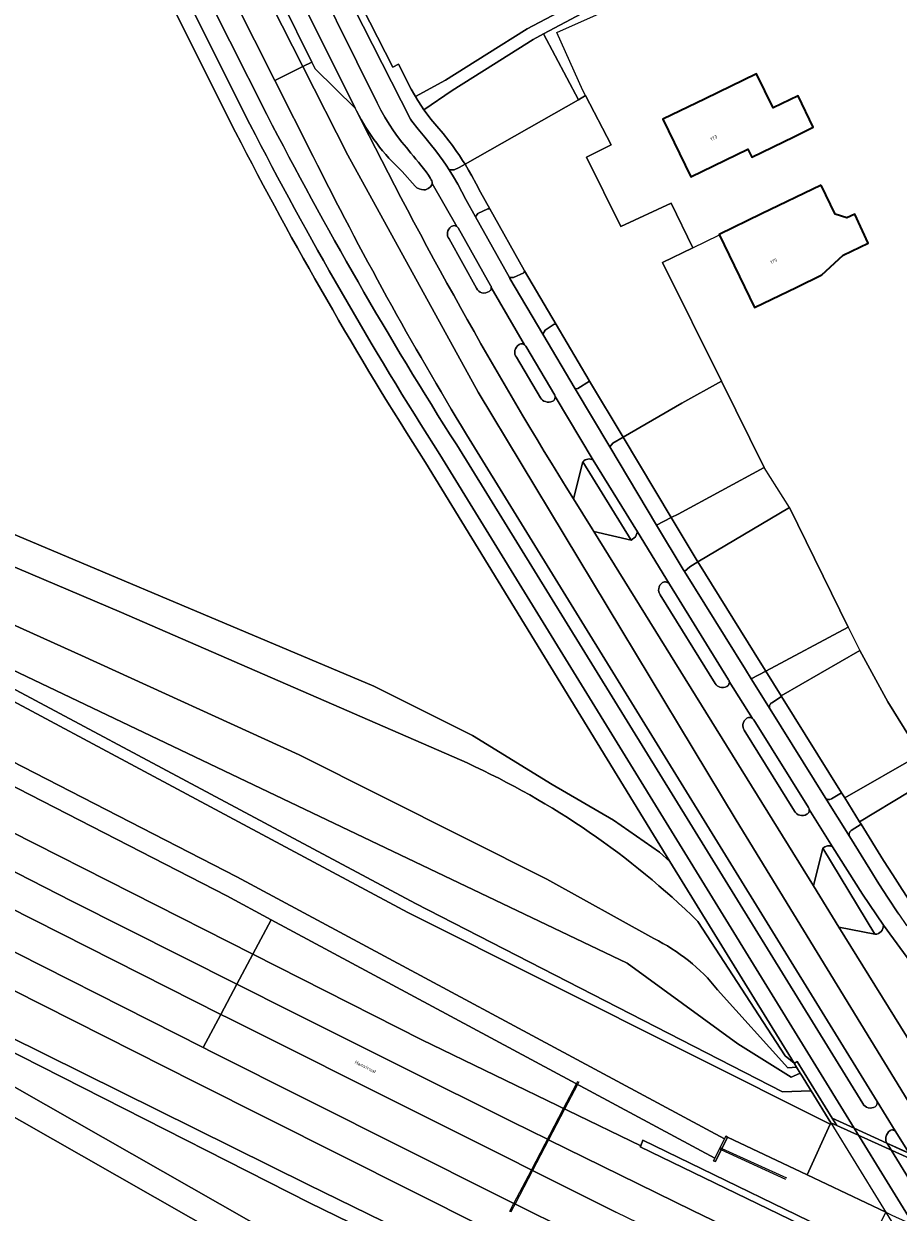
# Model space of a CAD drawing. Header units: metres. Extents: x 197700 to 204338, y 317132 to 325229.
# Tile 96 of 256: x 199240 to 199333, y 317829 to 317956. Entities that reach past the tile are written whole.
import ezdxf
from ezdxf.enums import TextEntityAlignment as Align

# ---------------------------------------------------------------- set-up
doc = ezdxf.new("R2010")
doc.units = ezdxf.units.M
for name, color, linetype, lineweight in [('B-WE-GR-BEPLANTING_CULTUUR_BOSPLANTSOEN-GV', 90, 'Continuous', 18), ('B-WE-GR-BOS_LOOF-GV', 40, 'Continuous', 13), ('B-WE-GR-BOUWLAND-GV', 80, 'Continuous', 13), ('B-WE-IE-TERREINAFSCHEIDING_KUNSTMATIG_HEKWERK-G', 20, 'IE-TERREINAFSCHEIDING-KUNSTMATIG', 18), ('B-WE-IE-TERREINAFSCHEIDING_KUNSTMATIG_MUUR-G', 90, 'IE-TERREINAFSCHEIDING-KUNSTMATIG-DICHT', 18), ('B-WE-IE-TERREINAFSCHEIDING_KUNSTMATIG_MUUR-GV', 90, 'Continuous', 18), ('B-WE-KW-KUNSTWERK_DEK-GV', 170, 'Continuous', 18), ('B-WE-KW-KUNSTWERK_DUIKER-G', 170, 'Continuous', 18), ('B-WE-KW-KUNSTWERK_LANDHOOFD-GV', 170, 'Continuous', 18), ('B-WE-OG-BEBOUWING-GV', 7, 'Continuous', 35), ('B-WE-OG-BEBOUWING-T18', 10, 'Continuous', 18), ('B-WE-OG-TERREIN_CULTUURSCHEIDING-GV', 7, 'Continuous', 18), ('B-WE-OG-TERREIN_ERF-GV', 7, 'Continuous', 18), ('B-WE-OG-TOPOGRAFIE-T18', 10, 'Continuous', 18), ('B-WE-OG-WATER_GREPPEL-GV', 160, 'Continuous', 18), ('B-WE-VH-ONVERHARD-GV', 252, 'Continuous', 18), ('B-WE-VH-VERHARDING_ASFALT-GV', 252, 'Continuous', 18), ('B-WE-VH-VERHARDING_BETON-GV', 252, 'Continuous', 18), ('B-WE-VH-VERHARDING_BETONSTRAATSTEEN-GV', 252, 'Continuous', 18), ('B-WE-VH-VERHARDING_GESLOTEN-GV', 252, 'Continuous', 18), ('B-WE-VH-VERHARDING_OPEN-GV', 252, 'Continuous', 18), ('B-WE-VH-VERHARDING_TEGEL-GV', 252, 'Continuous', 18)]:
    doc.layers.add(name, color=color, linetype=linetype, lineweight=lineweight)
doc.styles.add('NLCS-ISO-M200-T18', font='NLCS-ISO.ttf', dxfattribs={"height": 0.36})
doc.linetypes.add('IE-TERREINAFSCHEIDING-KUNSTMATIG', pattern='A,4,[82,NLCS.SHX,S=0.75,R=90,X=0,Y=0],4,-2', length=10)
doc.linetypes.add('IE-TERREINAFSCHEIDING-KUNSTMATIG-DICHT', pattern='A,8,-1,[82,NLCS.SHX,S=0.75,R=90,X=0,Y=0],-1', length=10)

msp = doc.modelspace()

# ---------------------------------------------------------------- linework, layer by layer
at = {"layer": 'B-WE-GR-BEPLANTING_CULTUUR_BOSPLANTSOEN-GV'}
for points in [[(199287.148, 317877.308), (199250.264, 317893.382), (199220.871, 317905.851), (199201.664, 317914.111), (199191.637, 317918.031), (199184.671, 317919.935), (199175.474, 317920.986), (199182.576, 317916.482), (199206.015, 317906.157), (199225.41, 317898.061), (199245.996, 317888.795), (199269.242, 317878.185), (199295.642, 317864.91), (199307.062, 317858.557)], [(199307.062, 317858.557), (199295.642, 317864.91), (199269.242, 317878.185), (199245.996, 317888.795), (199225.41, 317898.061), (199206.015, 317906.157), (199182.576, 317916.482), (199175.474, 317920.986), (199184.671, 317919.935), (199191.637, 317918.031), (199201.664, 317914.111), (199220.871, 317905.851), (199250.264, 317893.382), (199287.148, 317877.308)], [(199322.027, 317845.273), (199308.777, 317866.788), (199307.688, 317867.784), (199302.778, 317871.2), (199296.241, 317875.013), (199287.709, 317880.248), (199277.199, 317885.498), (199227.758, 317906.366)], [(199209.081, 317899.761), (199280.837, 317861.34), (199325.9, 317838.755), (199325.96, 317838.885), (199323.848, 317842.314), (199323.77, 317842.311), (199320.8, 317842.191), (199281.657, 317862.302), (199216.634, 317897.035)], [(199235.411, 317888.788), (199304.231, 317855.943), (199316.045, 317847.316), (199321.717, 317843.773), (199322.625, 317844.177), (199322.685, 317844.204), (199322.304, 317844.823), (199321.351, 317844.768), (199313.86, 317853.112)], [(199313.86, 317853.112), (199321.351, 317844.768), (199322.304, 317844.823), (199322.027, 317845.273), (199321.097, 317846.047), (199311.757, 317860.404)], [(199311.757, 317860.404), (199321.097, 317846.047), (199322.027, 317845.273)]]:
    msp.add_lwpolyline(points, dxfattribs=at)
for points in [[(199323.848, 317842.314), (199323.786, 317842.415), (199322.883, 317843.883), (199322.685, 317844.204), (199322.625, 317844.177), (199321.717, 317843.773), (199316.045, 317847.316), (199304.231, 317855.943), (199235.411, 317888.788), (199216.634, 317897.035), (199281.657, 317862.302), (199320.8, 317842.191), (199323.77, 317842.311)], [(199153.821, 317893.777), (199159.847, 317887.737), (199220.261, 317853.317), (199301.3, 317807.113), (199314.783, 317800.68), (199329.199, 317795.557), (199353.781, 317787.471), (199353.802, 317787.516), (199354.794, 317789.673), (199344.94, 317793.942), (199270.352, 317830.373), (199221.862, 317854.968)]]:
    msp.add_lwpolyline(points, close=True, dxfattribs=at)
for points in [[(199311.757, 317860.404, 0.0868485), (199287.148, 317877.308)], [(199287.148, 317877.308, -0.0868485), (199311.757, 317860.404)], [(199307.062, 317858.557, -0.111655), (199313.86, 317853.112)], [(199313.86, 317853.112, 0.111655), (199307.062, 317858.557)]]:
    msp.add_lwpolyline(points, format="xyb", dxfattribs=at)
at = {"layer": 'B-WE-GR-BOS_LOOF-GV'}
for points in [[(199278.429, 317977.429), (199268.986, 317974.416), (199267.784, 317974.02), (199279.227, 317951.601), (199279.815, 317951.913), (199281.188, 317949.236), (199281.54, 317948.622), (199281.632, 317948.47), (199284.856, 317950.191), (199289.265, 317952.957), (199293.546, 317955.679), (199298.816, 317958.463), (199308.519, 317963.177), (199325.845, 317970.487), (199360.475, 317985.965), (199392.139, 318000.394), (199414.106, 318010.13), (199414.171, 318010.603), (199413.975, 318011.004)], [(199262.447, 317944.635), (199251.356, 317966.846), (199237.799, 317961.054), (199224.88, 317954.764), (199210.975, 317946.956), (199194.625, 317937.199), (199176.608, 317926.084), (199172.48, 317922.247), (199165.188, 317917.274), (199164.432, 317916.792), (199165.541, 317916.238), (199181.775, 317926.287), (199192.756, 317921.143), (199198.357, 317918.777)], [(199198.357, 317918.777), (199227.758, 317906.366), (199277.199, 317885.498), (199287.709, 317880.248), (199296.241, 317875.013), (199302.778, 317871.2), (199307.688, 317867.784), (199308.777, 317866.788), (199282.702, 317909.371)]]:
    msp.add_lwpolyline(points, dxfattribs=at)
msp.add_lwpolyline([(199282.702, 317909.371, -0.0227379), (199262.447, 317944.635)], format="xyb", dxfattribs=at)
msp.add_lwpolyline([(199142.768, 317902.957), (199140.474, 317901.492), (199143.081, 317900.14), (199222.122, 317856.13), (199270.173, 317832.326), (199345.67, 317795.398), (199345.785, 317795.627), (199345.629, 317795.7), (199348.197, 317801.325), (199317.632, 317815.493), (199317.439, 317815.574), (199316.016, 317815.499), (199288.936, 317827.764), (199258.206, 317843.189), (199206.111, 317869.538), (199163.867, 317891.747)], close=True, dxfattribs=at)
at = {"layer": 'B-WE-GR-BOUWLAND-GV'}
msp.add_lwpolyline([(199364.697, 317751.466), (199375.044, 317754.619), (199368.428, 317766.351), (199361.136, 317777.198), (199356.861, 317779.868), (199351.682, 317782.057), (199351.455, 317782.153), (199351.408, 317782.175), (199330.962, 317791.634), (199314.248, 317799.241), (199298.199, 317806.205), (199290.18, 317810.294), (199269.358, 317822.097), (199245.995, 317835.397), (199227.12, 317846.141)], dxfattribs=at)
at = {"layer": 'B-WE-IE-TERREINAFSCHEIDING_KUNSTMATIG_HEKWERK-G'}
for points in [[(199299.795, 317948.545), (199299.51, 317949.092), (199296.707, 317955.267), (199324.674, 317967.765), (199357.572, 317982.644), (199375.804, 317990.586), (199401.12, 318001.966), (199413.788, 318007.59), (199421.638, 317991.613), (199440.105, 317953.603), (199442.509, 317948.855), (199423.715, 317939.715), (199395.409, 317925.436), (199383.82, 317919.942), (199361.911, 317908.556)], [(199311.225, 317932.307), (199314.005, 317933.645)], [(199307.984, 317930.747), (199311.225, 317932.307)], [(199314.281, 317918.056), (199307.984, 317930.747)], [(199318.848, 317908.851), (199314.281, 317918.056)], [(199321.546, 317904.566), (199318.848, 317908.851)], [(199321.546, 317904.566), (199327.797, 317891.808)], [(199327.797, 317891.808), (199329.036, 317889.322)], [(199329.036, 317889.322), (199332.036, 317883.842)], [(199332.036, 317883.842), (199335.53, 317878.221)], [(199227.12, 317846.141), (199245.995, 317835.397)], [(199245.995, 317835.397), (199269.358, 317822.097)]]:
    msp.add_lwpolyline(points, dxfattribs=at)
at = {"layer": 'B-WE-IE-TERREINAFSCHEIDING_KUNSTMATIG_MUUR-G'}
for points in [[(199313.582, 317835.121), (199313.449, 317834.853), (199313.637, 317834.759), (199314.932, 317837.367)], [(199314.606, 317837.183), (199313.938, 317835.838), (199313.582, 317835.121)], [(199314.932, 317837.367), (199314.744, 317837.461), (199314.606, 317837.183)]]:
    msp.add_lwpolyline(points, dxfattribs=at)
at = {"layer": 'B-WE-IE-TERREINAFSCHEIDING_KUNSTMATIG_MUUR-GV'}
msp.add_lwpolyline([(199314.606, 317837.183), (199313.938, 317835.838), (199313.582, 317835.121), (199313.449, 317834.853), (199313.637, 317834.759), (199314.932, 317837.367), (199314.744, 317837.461)], close=True, dxfattribs=at)
at = {"layer": 'B-WE-KW-KUNSTWERK_DEK-GV'}
msp.add_lwpolyline([(199358.355, 317824.718), (199344.999, 317830.791), (199338.854, 317833.585), (199334.3, 317835.656), (199331.935, 317836.731), (199328.439, 317838.321), (199326.096, 317839.389), (199326.578, 317838.605), (199325.96, 317838.885), (199355.3, 317791.141)], dxfattribs=at)
at = {"layer": 'B-WE-KW-KUNSTWERK_DUIKER-G'}
for points in [[(199291.691, 317829.419), (199291.781, 317829.593), (199292.151, 317830.301), (199294.01, 317833.862), (199297.438, 317840.427), (199298.815, 317843.065), (199298.962, 317843.346)], [(199299.072, 317843.288), (199298.925, 317843.005), (199297.55, 317840.373), (199294.122, 317833.806), (199292.263, 317830.246), (199291.893, 317829.537), (199291.801, 317829.361)], [(199314.146, 317836.257), (199314.338, 317836.17), (199321.237, 317833.01)], [(199321.157, 317832.838), (199314.253, 317836), (199314.062, 317836.087)]]:
    msp.add_lwpolyline(points, dxfattribs=at)
at = {"layer": 'B-WE-KW-KUNSTWERK_LANDHOOFD-GV'}
for points in [[(199325.96, 317838.885), (199326.578, 317838.605), (199326.096, 317839.389), (199322.367, 317845.445), (199322.143, 317845.308), (199322.027, 317845.273), (199322.304, 317844.823), (199322.685, 317844.204), (199322.883, 317843.883), (199323.786, 317842.415), (199323.848, 317842.314)], [(199338.854, 317833.585), (199336.838, 317834.502), (199334.434, 317835.598), (199334.298, 317835.659), (199333.709, 317835.924), (199331.935, 317836.731), (199328.439, 317838.321), (199326.096, 317839.389), (199326.578, 317838.605), (199339.898, 317832.617), (199356.78, 317825.029), (199361.466, 317822.922), (199361.818, 317823.143), (199360.179, 317823.888), (199358.355, 317824.718), (199344.999, 317830.791)]]:
    msp.add_lwpolyline(points, close=True, dxfattribs=at)
at = {"layer": 'B-WE-OG-BEBOUWING-GV'}
for points in [[(199322, 317944.156), (199324.076, 317945.166), (199322.461, 317948.533), (199319.788, 317947.232), (199318.01, 317950.885), (199312.533, 317948.22), (199308.037, 317946.032), (199311.024, 317939.894), (199317.085, 317942.843), (199317.509, 317941.97)], [(199324.912, 317938.992), (199318.54, 317935.911), (199314.038, 317933.734), (199317.814, 317925.928), (199322.315, 317928.105), (199324.998, 317929.403), (199327.258, 317931.523), (199329.947, 317932.799), (199328.517, 317935.909), (199327.656, 317935.513), (199326.406, 317935.902)]]:
    msp.add_lwpolyline(points, close=True, dxfattribs=at)
at = {"layer": 'B-WE-OG-TERREIN_CULTUURSCHEIDING-GV'}
for points in [[(199259.155, 317982.479), (199257.915, 317981.853), (199258.593, 317980.501), (199258.776, 317980.58), (199261.245, 317975.677), (199261.169, 317975.024), (199261.362, 317974.949), (199275.219, 317947.195), (199275.289, 317947.053), (199275.36, 317946.912)], [(199280.231, 317940.434), (199281.601, 317938.894), (199281.789, 317938.71), (199282.019, 317938.584), (199282.27, 317938.511), (199282.53, 317938.486), (199282.696, 317938.502), (199282.855, 317938.559), (199283.001, 317938.64), (199283.137, 317938.737), (199283.234, 317938.824), (199283.324, 317938.922), (199283.393, 317939.034), (199283.431, 317939.162), (199283.429, 317939.302), (199283.384, 317939.436), (199283.319, 317939.559), (199283.257, 317939.683), (199283.036, 317940.065), (199282.777, 317940.423), (199282.501, 317940.768), (199282.23, 317941.116), (199281.966, 317941.445), (199281.693, 317941.765), (199281.417, 317942.084), (199281.15, 317942.409), (199280.677, 317942.992), (199280.202, 317943.575), (199279.739, 317944.167), (199279.304, 317944.779), (199278.829, 317945.504), (199278.377, 317946.245), (199277.95, 317946.999), (199277.551, 317947.77), (199260.117, 317982.968)], [(199270.726, 317942.053), (199266.643, 317950.176), (199260.147, 317963.102), (199252.179, 317978.956), (199250.953, 317978.337), (199249.989, 317977.868), (199265.787, 317946.525)], [(199286.042, 317911.261), (199329.36, 317840.951), (199329.469, 317840.796), (199329.606, 317840.667), (199329.766, 317840.568), (199329.944, 317840.503), (199330.133, 317840.475), (199330.324, 317840.491), (199330.508, 317840.541), (199330.682, 317840.62), (199330.743, 317840.661), (199330.798, 317840.713), (199330.841, 317840.773), (199330.874, 317840.842), (199330.898, 317840.939), (199330.907, 317841.04), (199330.901, 317841.109), (199330.884, 317841.178), (199287.083, 317912.363)], [(199299.504, 317909.453), (199304.658, 317901.111), (199305.116, 317901.45), (199305.315, 317901.984)], [(199305.315, 317901.984), (199300.601, 317909.635)], [(199325.101, 317868.206), (199330.665, 317859.025)], [(199331.569, 317859.988), (199329.343, 317863.291), (199326.139, 317868.374)], [(199221.862, 317854.968), (199270.352, 317830.373), (199344.94, 317793.942), (199345.67, 317795.398), (199270.173, 317832.326), (199222.122, 317856.13)], [(199227.12, 317846.141), (199245.995, 317835.397), (199269.358, 317822.097), (199290.18, 317810.294), (199298.199, 317806.205), (199314.248, 317799.241), (199330.962, 317791.634), (199351.408, 317782.175), (199351.455, 317782.153), (199351.682, 317782.057), (199352.778, 317784.379), (199352.416, 317784.502), (199353.781, 317787.471), (199329.199, 317795.557), (199314.783, 317800.68), (199301.3, 317807.113), (199220.261, 317853.317)]]:
    msp.add_lwpolyline(points, dxfattribs=at)
for points in [[(199270.58, 317952.129), (199270.935, 317951.409), (199275.219, 317947.195), (199261.362, 317974.949), (199263.748, 317965.996), (199264.121, 317965.239)], [(199286.929, 317941.217), (199299.039, 317948.114), (199295.311, 317955.141), (199294.2, 317954.554), (199289.96, 317951.858), (199285.546, 317949.089), (199282.551, 317947.042), (199282.692, 317946.838), (199283.292, 317946.039), (199283.935, 317945.273), (199284.582, 317944.51), (199285.199, 317943.724), (199285.581, 317943.21), (199285.958, 317942.691), (199286.323, 317942.164), (199286.674, 317941.627)], [(199289.733, 317928.082), (199289.712, 317928.192), (199289.661, 317928.293), (199286.204, 317934.446), (199286.142, 317934.52), (199286.069, 317934.582), (199285.985, 317934.629), (199285.894, 317934.658), (199285.782, 317934.67), (199285.671, 317934.66), (199285.563, 317934.629), (199285.465, 317934.575), (199285.315, 317934.446), (199285.196, 317934.289), (199285.11, 317934.11), (199285.061, 317933.92), (199285.05, 317933.743), (199285.075, 317933.569), (199285.132, 317933.402), (199285.219, 317933.248), (199288.144, 317927.977), (199288.246, 317927.805), (199288.385, 317927.662), (199288.551, 317927.553), (199288.739, 317927.484), (199288.936, 317927.464), (199289.132, 317927.496), (199289.316, 317927.564), (199289.493, 317927.65), (199289.556, 317927.689), (199289.616, 317927.737), (199289.666, 317927.793), (199289.701, 317927.862), (199289.728, 317927.97)], [(199296.532, 317916.444), (199296.5, 317916.559), (199293.402, 317921.795), (199293.345, 317921.882), (199293.271, 317921.956), (199293.182, 317922.01), (199293.084, 317922.046), (199292.981, 317922.057), (199292.879, 317922.046), (199292.781, 317922.014), (199292.69, 317921.966), (199292.536, 317921.845), (199292.406, 317921.702), (199292.307, 317921.534), (199292.249, 317921.348), (199292.232, 317921.154), (199292.259, 317920.963), (199292.326, 317920.781), (199292.429, 317920.618), (199294.98, 317916.299), (199295.08, 317916.161), (199295.201, 317916.043), (199295.341, 317915.946), (199295.497, 317915.879), (199295.693, 317915.833), (199295.894, 317915.825), (199296.092, 317915.853), (199296.281, 317915.925), (199296.361, 317915.975), (199296.43, 317916.04), (199296.483, 317916.118), (199296.518, 317916.206), (199296.537, 317916.324)], [(199314.281, 317918.056), (199310.07, 317915.726), (199303.797, 317912.082), (199308.93, 317903.505), (199309.658, 317903.881), (199318.848, 317908.851)], [(199164.432, 317916.792), (199162.864, 317915.79), (199189.063, 317901.963), (199225.806, 317884.058), (199262.591, 317865.161), (199314.606, 317837.183), (199314.744, 317837.461), (199314.932, 317837.367), (199323.423, 317833.341), (199325.9, 317838.755), (199280.837, 317861.34), (199209.081, 317899.761), (199181.918, 317912.032), (199169.222, 317914.402), (199165.541, 317916.238)], [(199298.484, 317905.508), (199299.484, 317903.905), (199300.49, 317902.306), (199300.666, 317902.021), (199304.658, 317901.111), (199299.504, 317909.453)], [(199311.762, 317898.777), (199318.588, 317887.804), (199319.018, 317887.113), (199327.797, 317891.808), (199321.546, 317904.566)], [(199315.125, 317886.012), (199315.092, 317886.104), (199315.042, 317886.19), (199308.728, 317896.409), (199308.662, 317896.478), (199308.587, 317896.538), (199308.502, 317896.583), (199308.412, 317896.614), (199308.308, 317896.632), (199308.204, 317896.636), (199308.099, 317896.618), (199308.003, 317896.576), (199307.846, 317896.449), (199307.725, 317896.288), (199307.64, 317896.104), (199307.593, 317895.909), (199307.585, 317895.739), (199307.613, 317895.573), (199307.672, 317895.414), (199307.757, 317895.269), (199313.626, 317885.784), (199313.72, 317885.662), (199313.834, 317885.557), (199313.963, 317885.471), (199314.107, 317885.415), (199314.296, 317885.378), (199314.49, 317885.375), (199314.68, 317885.408), (199314.86, 317885.483), (199314.95, 317885.543), (199315.028, 317885.621), (199315.087, 317885.712), (199315.125, 317885.816), (199315.135, 317885.914)], [(199320.708, 317884.397), (199327.093, 317874.132), (199327.436, 317873.581), (199335.53, 317878.221), (199332.036, 317883.842), (199329.036, 317889.322), (199320.659, 317884.476)], [(199323.579, 317872.529), (199323.56, 317872.559), (199317.722, 317881.903), (199317.662, 317881.99), (199317.587, 317882.064), (199317.497, 317882.119), (199317.398, 317882.156), (199317.291, 317882.17), (199317.184, 317882.163), (199317.08, 317882.132), (199316.986, 317882.082), (199316.834, 317881.954), (199316.713, 317881.797), (199316.625, 317881.619), (199316.574, 317881.428), (199316.564, 317881.266), (199316.588, 317881.107), (199316.64, 317880.954), (199316.719, 317880.813), (199322.08, 317872.155), (199322.184, 317872.01), (199322.313, 317871.887), (199322.463, 317871.79), (199322.63, 317871.728), (199322.826, 317871.697), (199323.026, 317871.706), (199323.219, 317871.754), (199323.401, 317871.836), (199323.479, 317871.889), (199323.547, 317871.958), (199323.599, 317872.037), (199323.634, 317872.127), (199323.651, 317872.238), (199323.645, 317872.351), (199323.627, 317872.426), (199323.597, 317872.499)], [(199329.184, 317870.771), (199331.585, 317866.912), (199332.557, 317865.358), (199333.548, 317863.817), (199334.558, 317862.288), (199334.923, 317861.752), (199335.589, 317860.773), (199343.444, 317864.894), (199337.858, 317876.237), (199334.299, 317874.218), (199329.022, 317871.032)], [(199325.101, 317868.206), (199324.096, 317864.184), (199326.815, 317859.793), (199330.665, 317859.025)], [(199331.824, 317837.368), (199331.81, 317837.167), (199331.839, 317836.969), (199331.913, 317836.766), (199331.935, 317836.731), (199333.709, 317835.924), (199334.298, 317835.659), (199332.807, 317838.044), (199332.714, 317838.096), (199332.614, 317838.132), (199332.53, 317838.141), (199332.446, 317838.134), (199332.365, 317838.11), (199332.291, 317838.07), (199332.123, 317837.933), (199331.985, 317837.767), (199331.883, 317837.575)]]:
    msp.add_lwpolyline(points, close=True, dxfattribs=at)
for points in [[(199275.36, 317946.912, 0.0880443), (199280.231, 317940.434)], [(199265.787, 317946.525, 0.0227379), (199286.042, 317911.261)], [(199287.083, 317912.363, -0.020387), (199270.726, 317942.053)], [(199300.601, 317909.635, 0.3774392), (199299.504, 317909.453)], [(199326.139, 317868.374, 0.3336383), (199325.101, 317868.206)], [(199330.665, 317859.025, 0.406485), (199331.569, 317859.988)]]:
    msp.add_lwpolyline(points, format="xyb", dxfattribs=at)
at = {"layer": 'B-WE-OG-TERREIN_ERF-GV'}
msp.add_lwpolyline([(199299.403, 317957.303), (199295.311, 317955.141), (199299.039, 317948.114), (199299.795, 317948.545), (199302.526, 317943.298), (199299.887, 317941.982), (199303.536, 317934.559), (199308.932, 317937.067), (199311.225, 317932.307), (199307.984, 317930.747), (199314.281, 317918.056), (199318.848, 317908.851), (199309.658, 317903.881), (199308.93, 317903.505), (199311.704, 317898.87), (199311.762, 317898.777), (199321.546, 317904.566), (199327.797, 317891.808), (199319.018, 317887.113), (199320.659, 317884.476), (199329.036, 317889.322), (199332.036, 317883.842), (199335.53, 317878.221), (199327.436, 317873.581), (199329.022, 317871.032), (199334.299, 317874.218)], dxfattribs=at)
for points in [[(199324.076, 317945.166), (199322, 317944.156), (199317.509, 317941.97), (199317.085, 317942.843), (199311.024, 317939.894), (199308.037, 317946.032), (199312.533, 317948.22), (199318.01, 317950.885), (199319.788, 317947.232), (199322.461, 317948.533)], [(199318.54, 317935.911), (199324.912, 317938.992), (199326.406, 317935.902), (199327.656, 317935.513), (199328.517, 317935.909), (199329.947, 317932.799), (199327.258, 317931.523), (199324.998, 317929.403), (199322.315, 317928.105), (199317.814, 317925.928), (199314.038, 317933.734)]]:
    msp.add_lwpolyline(points, close=True, dxfattribs=at)
at = {"layer": 'B-WE-OG-WATER_GREPPEL-GV'}
for points in [[(199313.582, 317835.121), (199313.938, 317835.838), (199314.606, 317837.183), (199262.591, 317865.161), (199225.806, 317884.058), (199189.063, 317901.963), (199162.864, 317915.79), (199138.215, 317928.799), (199137.822, 317928.698), (199138.008, 317928.601), (199137.204, 317927.058), (199137.32, 317926.724), (199188.021, 317899.912), (199224.798, 317881.99), (199261.501, 317863.135), (199266.244, 317860.584)], [(199317.439, 317815.574), (199317.904, 317816.686), (199318.209, 317817.413), (199290.575, 317831.081), (199259.876, 317846.491), (199258.985, 317846.942), (199207.807, 317872.826), (199165.589, 317895.022), (199121.522, 317916.812), (199120.663, 317915.272), (199120.417, 317914.832), (199142.768, 317902.957), (199163.867, 317891.747), (199206.111, 317869.538), (199258.206, 317843.189), (199288.936, 317827.764), (199316.016, 317815.499)]]:
    msp.add_lwpolyline(points, close=True, dxfattribs=at)
at = {"layer": 'B-WE-VH-ONVERHARD-GV'}
for points in [[(199116.699, 317932.111), (199129.548, 317925.527), (199175.972, 317901.741), (199186.814, 317896.186), (199264.289, 317856.909), (199266.244, 317860.584), (199261.501, 317863.135), (199224.798, 317881.99), (199188.021, 317899.912), (199137.32, 317926.724), (199133.866, 317928.551), (199120.97, 317935.109), (199118.924, 317936.057), (199097.486, 317945.989), (199088.938, 317950.506), (199077.111, 317956.661), (199076.927, 317956.761), (199077.996, 317958.724), (199077.151, 317959.671), (199076.036, 317960.294), (199073.788, 317956.956), (199074.283, 317953.956), (199087.201, 317947.224)], [(199305.668, 317836.431), (199305.914, 317837.034), (199329.893, 317825.381), (199331.821, 317829.348), (199323.423, 317833.341), (199314.932, 317837.367), (199313.637, 317834.759), (199313.449, 317834.853), (199313.582, 317835.121), (199266.244, 317860.584), (199264.289, 317856.909), (199282.32, 317847.768)], [(199317.632, 317815.493), (199348.197, 317801.325), (199350.383, 317806.088), (199345.059, 317808.532), (199336.191, 317812.675), (199316.91, 317821.899), (199317.161, 317822.488), (199303.017, 317829.349), (199261.681, 317850.06), (199260.864, 317850.473), (199258.985, 317846.942), (199259.876, 317846.491), (199290.575, 317831.081), (199318.209, 317817.413), (199318.402, 317817.332)]]:
    msp.add_lwpolyline(points, close=True, dxfattribs=at)
msp.add_lwpolyline([(199079.387, 317938.257), (199103.563, 317926.292), (199103.571, 317926.063), (199103.761, 317925.973), (199103.217, 317924.824), (199102.803, 317923.949), (199104.109, 317923.273), (199116.891, 317916.663), (199120.233, 317914.934), (199121.338, 317916.914), (199121.522, 317916.812), (199165.589, 317895.022), (199207.807, 317872.826), (199258.985, 317846.942), (199260.864, 317850.473), (199209.617, 317876.393), (199172.611, 317895.18), (199169.007, 317897.009), (199122.486, 317920.581), (199109.586, 317927.118), (199083.609, 317940.281), (199083.517, 317940.327), (199073.82, 317945.052)], dxfattribs=at)
at = {"layer": 'B-WE-VH-VERHARDING_ASFALT-GV'}
for points in [[(199275.36, 317946.912), (199275.289, 317947.053), (199275.219, 317947.195), (199270.935, 317951.409), (199270.58, 317952.129), (199269.64, 317951.662), (199274.441, 317942.202), (199288.347, 317916.885), (199315.851, 317871.191), (199338.854, 317833.585), (199344.999, 317830.791), (199340.18, 317838.778), (199339.037, 317840.138), (199338.065, 317841.625), (199336.421, 317844.28), (199335.313, 317846.069), (199326.815, 317859.793), (199324.096, 317864.184), (199300.666, 317902.021)], [(199269.64, 317951.662), (199266.643, 317950.176), (199270.726, 317942.053)], [(199287.083, 317912.363), (199330.884, 317841.178), (199332.807, 317838.044), (199334.298, 317835.659), (199334.434, 317835.598), (199336.838, 317834.502), (199338.854, 317833.585), (199315.851, 317871.191), (199288.347, 317916.885), (199274.441, 317942.202), (199269.64, 317951.662)], [(199300.666, 317902.021), (199300.49, 317902.306), (199299.484, 317903.905), (199298.484, 317905.508)], [(199320.839, 317824.893), (199311.187, 317829.554), (199301.557, 317834.259), (199295.834, 317837.086), (199295.723, 317837.141), (199291.947, 317839.007), (199280.189, 317844.863), (199268.443, 317850.744), (199262.579, 317853.695), (199260.864, 317850.473), (199261.681, 317850.06), (199303.017, 317829.349)]]:
    msp.add_lwpolyline(points, dxfattribs=at)
for points in [[(199298.484, 317905.508, -0.023373), (199275.36, 317946.912)], [(199270.726, 317942.053, 0.020387), (199287.083, 317912.363)]]:
    msp.add_lwpolyline(points, format="xyb", dxfattribs=at)
for points in [[(199264.289, 317856.909), (199186.814, 317896.186), (199175.972, 317901.741), (199174.291, 317898.46), (199186.07, 317892.467), (199197.867, 317886.473), (199209.667, 317880.485), (199216.904, 317876.817), (199217.016, 317876.76), (199221.47, 317874.503), (199233.277, 317868.528), (199244.987, 317862.576), (199256.709, 317856.648), (199262.579, 317853.695)], [(199174.291, 317898.46), (199172.611, 317895.18), (199209.617, 317876.393), (199260.864, 317850.473), (199262.579, 317853.695), (199256.709, 317856.648), (199244.987, 317862.576), (199233.277, 317868.528), (199221.47, 317874.503), (199217.016, 317876.76), (199216.904, 317876.817), (199209.667, 317880.485), (199197.867, 317886.473), (199186.07, 317892.467)], [(199352.243, 317810.099), (199353.753, 317813.354), (199350.979, 317814.64), (199343.417, 317818.147), (199337.458, 317820.9), (199305.629, 317836.35), (199305.668, 317836.431), (199282.32, 317847.768), (199264.289, 317856.909), (199262.579, 317853.695), (199268.443, 317850.744), (199280.189, 317844.863), (199291.947, 317839.007), (199295.723, 317837.141), (199295.834, 317837.086), (199301.557, 317834.259), (199311.187, 317829.554), (199320.839, 317824.893), (199330.512, 317820.276), (199340.206, 317815.703), (199340.833, 317815.409), (199343.316, 317814.247), (199346.801, 317812.622), (199349.231, 317811.493)], [(199362.256, 317787.255), (199332.029, 317836.583), (199331.935, 317836.731), (199328.439, 317838.321), (199358.894, 317788.785)]]:
    msp.add_lwpolyline(points, close=True, dxfattribs=at)
at = {"layer": 'B-WE-VH-VERHARDING_BETON-GV'}
for points in [[(199356.219, 317790.001), (199358.894, 317788.785), (199328.439, 317838.321), (199326.096, 317839.389), (199326.578, 317838.605), (199325.96, 317838.885), (199355.3, 317791.141), (199355.787, 317790.922), (199355.511, 317790.323)], [(199362.256, 317787.255), (199364.731, 317786.13), (199334.3, 317835.656), (199331.935, 317836.731), (199332.029, 317836.583)]]:
    msp.add_lwpolyline(points, close=True, dxfattribs=at)
at = {"layer": 'B-WE-VH-VERHARDING_BETONSTRAATSTEEN-GV'}
for points in [[(199320.708, 317884.397), (199320.659, 317884.476), (199319.018, 317887.113), (199317.471, 317886.286), (199319.484, 317883.051)], [(199319.646, 317883.737), (199320.708, 317884.397)]]:
    msp.add_lwpolyline(points, dxfattribs=at)
msp.add_lwpolyline([(199319.484, 317883.051, -0.4149563), (199319.646, 317883.737)], format="xyb", dxfattribs=at)
for points in [[(199368.741, 317812.633), (199371.356, 317818.294), (199361.877, 317822.733), (199361.466, 317822.922), (199356.78, 317825.029), (199339.898, 317832.617), (199326.578, 317838.605), (199325.96, 317838.885), (199325.9, 317838.755), (199323.423, 317833.341), (199331.821, 317829.348), (199332.451, 317829.048), (199345.837, 317822.981), (199355.002, 317818.828), (199367.636, 317813.102)], [(199366.798, 317808.264), (199359.195, 317811.645), (199355.679, 317813.276), (199350.275, 317815.782), (199342.72, 317819.286), (199336.753, 317822.048), (199329.893, 317825.381), (199305.914, 317837.034), (199305.668, 317836.431), (199305.629, 317836.35), (199337.458, 317820.9), (199343.417, 317818.147), (199350.979, 317814.64), (199353.753, 317813.354), (199356.059, 317812.284), (199356.813, 317811.934), (199358.889, 317810.971), (199369.461, 317806.27), (199369.502, 317806.361), (199369.762, 317806.946)]]:
    msp.add_lwpolyline(points, close=True, dxfattribs=at)
at = {"layer": 'B-WE-VH-VERHARDING_GESLOTEN-GV'}
for points in [[(199281.632, 317948.47), (199281.908, 317948.017), (199282.29, 317947.42), (199282.551, 317947.042), (199285.546, 317949.089), (199289.96, 317951.858), (199294.2, 317954.554), (199295.311, 317955.141), (199299.403, 317957.303), (199309.056, 317961.992), (199326.363, 317969.294), (199361.01, 317984.78), (199392.678, 317999.211), (199413.456, 318008.273), (199413.778, 318007.742), (199414.106, 318010.13), (199392.139, 318000.394), (199360.475, 317985.965), (199325.845, 317970.487), (199308.519, 317963.177), (199298.816, 317958.463), (199293.546, 317955.679), (199289.265, 317952.957), (199284.856, 317950.191)], [(199269.64, 317951.662), (199263.045, 317964.66), (199260.147, 317963.102), (199266.643, 317950.176)], [(199269.64, 317951.662), (199270.58, 317952.129), (199264.121, 317965.239), (199263.045, 317964.66)]]:
    msp.add_lwpolyline(points, close=True, dxfattribs=at)
at = {"layer": 'B-WE-VH-VERHARDING_OPEN-GV'}
for points in [[(199261.908, 317983.824), (199281.118, 317946.034), (199281.259, 317945.833), (199281.918, 317944.955), (199282.624, 317944.114), (199283.227, 317943.403), (199283.802, 317942.67), (199284.205, 317942.128), (199284.6, 317941.582), (199284.923, 317941.111), (199285.232, 317940.632), (199285.766, 317940.636), (199286.315, 317940.867), (199286.929, 317941.217), (199286.674, 317941.627), (199286.323, 317942.164), (199285.958, 317942.691), (199285.581, 317943.21), (199285.199, 317943.724), (199284.582, 317944.51), (199283.935, 317945.273), (199283.292, 317946.039), (199282.692, 317946.838), (199282.551, 317947.042), (199282.29, 317947.42), (199281.908, 317948.017), (199281.632, 317948.47), (199281.54, 317948.622), (199281.188, 317949.236), (199279.815, 317951.913), (199279.227, 317951.601), (199267.784, 317974.02)], [(199285.232, 317940.632), (199284.923, 317941.111), (199284.6, 317941.582), (199284.205, 317942.128), (199283.802, 317942.67), (199283.227, 317943.403), (199282.624, 317944.114), (199281.918, 317944.955), (199281.259, 317945.833), (199281.118, 317946.034), (199261.908, 317983.824)], [(199260.117, 317982.968), (199277.551, 317947.77), (199277.95, 317946.999), (199278.377, 317946.245), (199278.829, 317945.504), (199279.304, 317944.779), (199279.739, 317944.167), (199280.202, 317943.575), (199280.677, 317942.992), (199281.15, 317942.409), (199281.417, 317942.084), (199281.693, 317941.765), (199281.966, 317941.445), (199282.23, 317941.116), (199282.501, 317940.768), (199282.777, 317940.423), (199283.036, 317940.065), (199283.257, 317939.683), (199283.319, 317939.559), (199283.384, 317939.436), (199283.429, 317939.302), (199283.431, 317939.162), (199286.069, 317934.582), (199286.142, 317934.52), (199286.204, 317934.446), (199289.661, 317928.293), (199289.712, 317928.192), (199289.733, 317928.082), (199293.271, 317921.956), (199293.345, 317921.882), (199293.402, 317921.795), (199296.5, 317916.559), (199296.532, 317916.444), (199300.601, 317909.635), (199305.315, 317901.984), (199308.728, 317896.409), (199315.042, 317886.19), (199315.092, 317886.104), (199315.125, 317886.012), (199317.587, 317882.064), (199317.662, 317881.99), (199317.722, 317881.903), (199323.56, 317872.559), (199323.579, 317872.529), (199323.597, 317872.499), (199323.627, 317872.426), (199323.645, 317872.351), (199326.139, 317868.374), (199329.343, 317863.291), (199331.569, 317859.988), (199334.778, 317855.619)], [(199300.601, 317909.635), (199296.532, 317916.444), (199296.537, 317916.324), (199296.518, 317916.206), (199296.483, 317916.118), (199296.43, 317916.04), (199296.361, 317915.975), (199296.281, 317915.925), (199296.092, 317915.853), (199295.894, 317915.825), (199295.693, 317915.833), (199295.497, 317915.879), (199295.341, 317915.946), (199295.201, 317916.043), (199295.08, 317916.161), (199294.98, 317916.299), (199292.429, 317920.618), (199292.326, 317920.781), (199292.259, 317920.963), (199292.232, 317921.154), (199292.249, 317921.348), (199292.307, 317921.534), (199292.406, 317921.702), (199292.536, 317921.845), (199292.69, 317921.966), (199292.781, 317922.014), (199292.879, 317922.046), (199292.981, 317922.057), (199293.084, 317922.046), (199293.182, 317922.01), (199293.271, 317921.956), (199289.733, 317928.082), (199289.728, 317927.97), (199289.701, 317927.862), (199289.666, 317927.793), (199289.616, 317927.737), (199289.556, 317927.689), (199289.493, 317927.65), (199289.316, 317927.564), (199289.132, 317927.496), (199288.936, 317927.464), (199288.739, 317927.484), (199288.551, 317927.553), (199288.385, 317927.662), (199288.246, 317927.805), (199288.144, 317927.977), (199285.219, 317933.248), (199285.132, 317933.402), (199285.075, 317933.569), (199285.05, 317933.743), (199285.061, 317933.92), (199285.11, 317934.11), (199285.196, 317934.289), (199285.315, 317934.446), (199285.465, 317934.575), (199285.563, 317934.629), (199285.671, 317934.66), (199285.782, 317934.67), (199285.894, 317934.658), (199285.985, 317934.629), (199286.069, 317934.582), (199283.431, 317939.162), (199283.393, 317939.034), (199283.324, 317938.922), (199283.234, 317938.824), (199283.137, 317938.737), (199283.001, 317938.64), (199282.855, 317938.559), (199282.696, 317938.502), (199282.53, 317938.486), (199282.27, 317938.511), (199282.019, 317938.584), (199281.789, 317938.71), (199281.601, 317938.894), (199280.231, 317940.434)], [(199333.195, 317861.181), (199333.105, 317861.314), (199332.082, 317862.862), (199331.08, 317864.419), (199330.098, 317865.99), (199327.963, 317869.422), (199325.343, 317873.633), (199319.484, 317883.051), (199317.471, 317886.286), (199316.843, 317887.295), (199310.345, 317897.741), (199310.21, 317897.958), (199307.373, 317902.699), (199302.382, 317911.04), (199298.668, 317917.246), (199295.234, 317923.067), (199291.711, 317929.038), (199291.668, 317929.115), (199288.034, 317935.618), (199287.015, 317937.441), (199286.593, 317938.28), (199286.145, 317939.105), (199285.696, 317939.873), (199285.232, 317940.632)], [(199298.484, 317905.508), (199299.504, 317909.453)], [(199327.093, 317874.132), (199320.708, 317884.397), (199319.646, 317883.737)], [(199319.484, 317883.051), (199325.343, 317873.633)], [(199325.343, 317873.633), (199327.963, 317869.422)], [(199329.184, 317870.771), (199329.022, 317871.032), (199327.436, 317873.581), (199327.093, 317874.132), (199326.032, 317873.472)], [(199326.032, 317873.472), (199327.093, 317874.132)], [(199327.963, 317869.422), (199330.098, 317865.99), (199331.08, 317864.419), (199332.082, 317862.862), (199333.105, 317861.314), (199333.195, 317861.181), (199334.029, 317859.955), (199335.589, 317860.773), (199334.923, 317861.752), (199334.558, 317862.288), (199333.548, 317863.817), (199332.557, 317865.358), (199331.585, 317866.912), (199329.184, 317870.771), (199328.123, 317870.111)], [(199328.123, 317870.111), (199329.184, 317870.771)], [(199330.665, 317859.025), (199326.815, 317859.793), (199335.313, 317846.069), (199336.096, 317851.851)], [(199336.096, 317851.851), (199336.181, 317851.979), (199336.291, 317852.087), (199336.419, 317852.171), (199336.562, 317852.228), (199336.706, 317852.255), (199336.853, 317852.251), (199336.995, 317852.22), (199337.131, 317852.164), (199334.778, 317855.619), (199331.569, 317859.988)]]:
    msp.add_lwpolyline(points, dxfattribs=at)
for points in [[(199303.797, 317912.082), (199310.07, 317915.726), (199314.281, 317918.056), (199307.984, 317930.747), (199311.225, 317932.307), (199308.932, 317937.067), (199303.536, 317934.559), (199299.887, 317941.982), (199302.526, 317943.298), (199299.795, 317948.545), (199299.039, 317948.114), (199286.929, 317941.217), (199287.303, 317940.595), (199287.667, 317939.968), (199288.129, 317939.119), (199288.565, 317938.256), (199289.559, 317936.477), (199293.229, 317929.91), (199293.26, 317929.857), (199296.654, 317924.103), (199300.172, 317918.14), (199300.219, 317918.062)], [(199286.929, 317941.217), (199286.315, 317940.867), (199285.766, 317940.636), (199285.232, 317940.632), (199285.696, 317939.873), (199286.145, 317939.105), (199286.593, 317938.28), (199287.015, 317937.441), (199288.034, 317935.618), (199288.277, 317935.977), (199289.376, 317936.469), (199289.559, 317936.477), (199288.565, 317938.256), (199288.129, 317939.119), (199287.667, 317939.968), (199287.303, 317940.595)], [(199291.668, 317929.115), (199292.111, 317929.116), (199293.204, 317929.639), (199293.26, 317929.857), (199293.229, 317929.91), (199289.559, 317936.477), (199289.376, 317936.469), (199288.277, 317935.977), (199288.034, 317935.618)], [(199291.668, 317929.115), (199291.711, 317929.038), (199295.234, 317923.067), (199295.465, 317923.523), (199296.444, 317924.134), (199296.654, 317924.103), (199293.26, 317929.857), (199293.204, 317929.639), (199292.111, 317929.116)], [(199298.668, 317917.246), (199298.955, 317917.29), (199300.219, 317918.062), (199300.172, 317918.14), (199296.654, 317924.103), (199296.444, 317924.134), (199295.465, 317923.523), (199295.234, 317923.067)], [(199300.219, 317918.062), (199298.955, 317917.29), (199298.668, 317917.246), (199302.382, 317911.04), (199302.695, 317911.442), (199303.797, 317912.082)], [(199302.382, 317911.04), (199307.373, 317902.699), (199308.93, 317903.505), (199303.797, 317912.082), (199302.695, 317911.442)], [(199310.345, 317897.741), (199310.895, 317898.264), (199311.762, 317898.777), (199311.704, 317898.87), (199308.93, 317903.505), (199307.373, 317902.699), (199310.21, 317897.958)], [(199318.588, 317887.804), (199311.762, 317898.777), (199310.895, 317898.264), (199310.345, 317897.741), (199316.843, 317887.295), (199317.471, 317886.286), (199319.018, 317887.113)]]:
    msp.add_lwpolyline(points, close=True, dxfattribs=at)
for points in [[(199280.231, 317940.434, -0.0880443), (199275.36, 317946.912)], [(199275.36, 317946.912, 0.023373), (199298.484, 317905.508)], [(199299.504, 317909.453, -0.3774392), (199300.601, 317909.635)], [(199319.646, 317883.737, 0.4149563), (199319.484, 317883.051)], [(199326.032, 317873.472, -0.4123224), (199325.343, 317873.633)], [(199325.343, 317873.633, 0.4123224), (199326.032, 317873.472)], [(199327.963, 317869.422, -0.413173), (199328.123, 317870.111)], [(199328.123, 317870.111, 0.413173), (199327.963, 317869.422)], [(199331.569, 317859.988, -0.406485), (199330.665, 317859.025)]]:
    msp.add_lwpolyline(points, format="xyb", dxfattribs=at)
at = {"layer": 'B-WE-VH-VERHARDING_TEGEL-GV'}
for points in [[(199265.787, 317946.525), (199249.989, 317977.868), (199248.21, 317976.987), (199263.979, 317945.488)], [(199263.979, 317945.488), (199248.21, 317976.987), (199247.528, 317976.611), (199252.093, 317967.196), (199251.356, 317966.846), (199262.447, 317944.635)], [(199332.807, 317838.044), (199330.884, 317841.178), (199330.901, 317841.109), (199330.907, 317841.04), (199330.898, 317840.939), (199330.874, 317840.842), (199330.841, 317840.773), (199330.798, 317840.713), (199330.743, 317840.661), (199330.682, 317840.62), (199330.508, 317840.541), (199330.324, 317840.491), (199330.133, 317840.475), (199329.944, 317840.503), (199329.766, 317840.568), (199329.606, 317840.667), (199329.469, 317840.796), (199329.36, 317840.951), (199286.042, 317911.261)], [(199308.777, 317866.788), (199322.027, 317845.273), (199322.143, 317845.308), (199322.367, 317845.445), (199326.096, 317839.389), (199328.439, 317838.321), (199284.234, 317910.224)], [(199284.234, 317910.224), (199328.439, 317838.321), (199331.935, 317836.731), (199331.913, 317836.766), (199331.839, 317836.969), (199331.81, 317837.167), (199331.824, 317837.368), (199331.883, 317837.575), (199331.985, 317837.767), (199332.123, 317837.933), (199332.291, 317838.07), (199332.365, 317838.11), (199332.446, 317838.134), (199332.53, 317838.141), (199332.614, 317838.132), (199332.714, 317838.096), (199332.807, 317838.044)], [(199282.702, 317909.371), (199308.777, 317866.788)], [(199326.139, 317868.374), (199323.645, 317872.351), (199323.651, 317872.238), (199323.634, 317872.127), (199323.599, 317872.037), (199323.547, 317871.958), (199323.479, 317871.889), (199323.401, 317871.836), (199323.219, 317871.754), (199323.026, 317871.706), (199322.826, 317871.697), (199322.63, 317871.728), (199322.463, 317871.79), (199322.313, 317871.887), (199322.184, 317872.01), (199322.08, 317872.155), (199316.719, 317880.813), (199316.64, 317880.954), (199316.588, 317881.107), (199316.564, 317881.266), (199316.574, 317881.428), (199316.625, 317881.619), (199316.713, 317881.797), (199316.834, 317881.954), (199316.986, 317882.082), (199317.08, 317882.132), (199317.184, 317882.163), (199317.291, 317882.17), (199317.398, 317882.156), (199317.497, 317882.119), (199317.587, 317882.064), (199315.125, 317886.012), (199315.135, 317885.914), (199315.125, 317885.816), (199315.087, 317885.712), (199315.028, 317885.621), (199314.95, 317885.543), (199314.86, 317885.483), (199314.68, 317885.408), (199314.49, 317885.375), (199314.296, 317885.378), (199314.107, 317885.415), (199313.963, 317885.471), (199313.834, 317885.557), (199313.72, 317885.662), (199313.626, 317885.784), (199307.757, 317895.269), (199307.672, 317895.414), (199307.613, 317895.573), (199307.585, 317895.739), (199307.593, 317895.909), (199307.64, 317896.104), (199307.725, 317896.288), (199307.846, 317896.449), (199308.003, 317896.576), (199308.099, 317896.618), (199308.204, 317896.636), (199308.308, 317896.632), (199308.412, 317896.614), (199308.502, 317896.583), (199308.587, 317896.538), (199308.662, 317896.478), (199308.728, 317896.409), (199305.315, 317901.984), (199305.116, 317901.45), (199304.658, 317901.111), (199300.666, 317902.021), (199324.096, 317864.184)], [(199324.096, 317864.184), (199325.101, 317868.206)]]:
    msp.add_lwpolyline(points, dxfattribs=at)
for points in [[(199284.234, 317910.224, -0.0227379), (199263.979, 317945.488)], [(199263.979, 317945.488, 0.0227379), (199284.234, 317910.224)], [(199286.042, 317911.261, -0.0227379), (199265.787, 317946.525)], [(199262.447, 317944.635, 0.0227379), (199282.702, 317909.371)], [(199325.101, 317868.206, -0.3336383), (199326.139, 317868.374)]]:
    msp.add_lwpolyline(points, format="xyb", dxfattribs=at)

# ---------------------------------------------------------------- texts
at = {"layer": 'B-WE-OG-BEBOUWING-T18', "style": 'NLCS-ISO-M200-T18'}
for s, rotation, p in [('173', 25.9, (199313.465, 317944.019)), ('175', 25.8, (199319.864, 317930.877))]:
    msp.add_text(s, height=0.36, rotation=rotation, dxfattribs=at).set_placement(p, align=Align.MIDDLE)
at = {"layer": 'B-WE-OG-TOPOGRAFIE-T18', "style": 'NLCS-ISO-M200-T18'}
msp.add_text('Hamstraat', height=0.36, rotation=333.3, dxfattribs=at).set_placement((199276.317, 317844.871), align=Align.MIDDLE)

doc.saveas('drawing.dxf')
